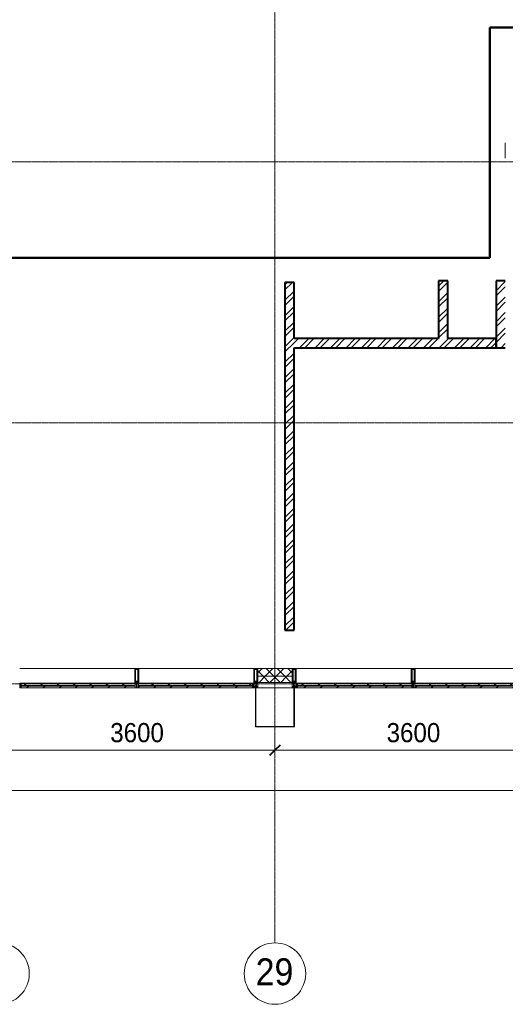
# Model space of a CAD drawing. Header units: millimetres. Extents: x 5617 to 140879, y 7718 to 151665.
# Tile 22 of 44: x 61800 to 68125, y 11226 to 24053. Entities that reach past the tile are written whole.
import ezdxf

# ---------------------------------------------------------------- set-up
doc = ezdxf.new("R2010")
doc.units = ezdxf.units.MM
doc.linetypes.add('ADSK_Линия сетки', pattern=[25, 20, -2.5, 0, -2.5])
doc.linetypes.add('Линия сетки', pattern=[25, 20, -2.5, 0, -2.5])
for name, color, linetype, lineweight in [('Импосты витража', 7, 'Continuous', 18), ('Колонны', 7, 'Continuous', 18), ('Лестницы', 7, 'Continuous', 18), ('Оси', 7, 'Continuous', 9), ('Панели витража', 7, 'Continuous', 18), ('Перекрытия', 7, 'Continuous', 18), ('Размеры', 7, 'Continuous', 9), ('Размеры-100', 7, 'Continuous', 9), ('Стены разрез', 7, 'Continuous', 40), ('Стены штриховка', 7, 'Continuous', 40), ('Элементы узлов', 7, 'Continuous', 18)]:
    doc.layers.add(name, color=color, linetype=linetype, lineweight=lineweight)
doc.styles.add('Arial', font='arial.ttf', dxfattribs={"width": 0.9, "height": 250})
doc.styles.add('Arial_1', font='arial.ttf', dxfattribs={"width": 0.9, "height": 350})
doc.dimstyles.new('Основной_2_5_мм', dxfattribs={"dimscale": 304.8, "dimtxt": 255.06485, "dimasz": 0.463911, "dimexe": 0.492126, "dimexo": 0.492126, "dimgap": 0.098425, "dimtad": 1, "dimdec": 0, "dimdsep": 46, "dimtxsty": 'Arial', "dimblk1": 'OBLIQUE', "dimblk2": 'OBLIQUE', "dimsah": 1, "dimcen": 0.09, "dimdle": 0.492126, "dimazin": 2, "dimtfac": 1, "dimtdec": 4, "dimtix": 1, "dimtmove": 0, "dimatfit": 3, "dimfxl": 1, "dimtvp": 1, "dimtolj": 1, "dimtzin": 0, "dimlwd": 20, "dimlwe": 20, "dimarcsym": 2})
pattern_1 = [(45, (0, 0), (-101.02788, 101.02788), []), (45, (67.35, 0), (-101.02788, 101.02788), [])]
pattern_2 = [(45, (0, 0), (-70.71068, 70.71068), []), (135, (0, 0), (-70.71068, -70.71068), [])]
pattern_3 = [(225, (117712.5, 15350), (106.06602, -106.06602), [])]
pattern_4 = [(225, (114112.5, 15350), (106.06602, -106.06602), [])]
pattern_5 = [(225, (116187.5, 15350), (106.06602, -106.06602), [])]
pattern_6 = [(225, (112587.5, 15350), (106.06602, -106.06602), [])]

# ---------------------------------------------------------------- blocks, each defined once
blk = doc.blocks.new('135_SLK_K4_AR_rvt-1-МКСС_К4_L01_1_4_350__Техпространство_лоток')
at = {"layer": 'Стены разрез', "lineweight": 9, "true_color": 0xaaaaaa}
h = blk.add_hatch(dxfattribs=at)
h.set_pattern_fill('FP_3', color=253, style=0, pattern_type=2)
h.set_pattern_definition(pattern_1)
h.paths.add_polyline_path([(115400, 16100), (115400, 20630), (115280, 20630), (115280, 16100)])
h = blk.add_hatch(dxfattribs=at)
h.set_pattern_fill('FP_3', color=253, style=0, pattern_type=2)
h.set_pattern_definition(pattern_1)
h.paths.add_polyline_path([(117400, 19900), (117400, 20650), (117280, 20650), (117280, 19900)])
h = blk.add_hatch(dxfattribs=at)
h.set_pattern_fill('FP_3', color=253, style=0, pattern_type=2)
h.set_pattern_definition(pattern_1)
h.paths.add_polyline_path([(118150, 19780), (118150, 20650), (118030, 20650), (118030, 19780)])
h = blk.add_hatch(dxfattribs=at)
h.set_pattern_fill('FP_3', color=253, style=0, pattern_type=2)
h.set_pattern_definition(pattern_1)
h.paths.add_polyline_path([(118030, 19780), (118030, 19900), (115400, 19900), (115400, 19780), (116056, 19780)])
at = {"layer": 'Лестницы', "color": 253, "true_color": 0xaaaaaa}
blk.add_line((118150, 22450), (118150, 22250), dxfattribs=at)
at = {"layer": 'Перекрытия', "color": 253, "true_color": 0xaaaaaa}
for p, q in [((117950, 20950), (117950, 23950)), ((117950, 23950), (130150, 23950)), ((104500, 20950), (117950, 20950))]:
    blk.add_line(p, q, dxfattribs=at)
at = {"layer": 'Стены разрез', "color": 253, "true_color": 0xaaaaaa}
for p, q in [((117950, 23951), (117949, 23951)), ((117949, 23951), (117949, 20951)), ((130151, 23951), (117950, 23951)), ((117950, 20951), (117950, 23950)), ((117950, 23950), (130150, 23950)), ((117949, 20951), (104501, 20951)), ((104501, 20950), (117950, 20950)), ((117950, 20950), (117950, 20951)), ((115400, 20630), (115280, 20630)), ((115280, 20630), (115280, 16100)), ((115400, 19900), (115400, 20630)), ((117400, 20650), (117280, 20650)), ((117280, 20650), (117280, 19900)), ((117400, 19900), (117400, 20650)), ((118150, 20650), (118030, 20650)), ((118030, 20650), (118030, 19780)), ((117280, 19900), (115400, 19900)), ((118030, 19900), (117400, 19900)), ((118030, 19780), (118030, 19900)), ((115400, 16100), (115400, 19780)), ((115400, 19780), (118030, 19780)), ((118030, 19780), (118150, 19780)), ((115280, 16100), (115400, 16100))]:
    blk.add_line(p, q, dxfattribs=at)
blk = doc.blocks.new('Rectangular Mullion - R_StandardFrame_50Wx250H-7119914-МКСС_К4_L01_1_4_350__Техпространство_лоток')
at = {"layer": 'Импосты витража', "color": 253, "lineweight": 5, "true_color": 0xaaaaaa}
blk.add_line((82525, 15350), (82975, 15350), dxfattribs=at)
blk = doc.blocks.new('Rectangular Mullion - 50Wx250H-2623690-МКСС_К4_L01_1_4_350__Техпространство_лоток')
at = {"layer": 'Элементы узлов', "color": 253, "lineweight": 5, "true_color": 0xaaaaaa}
for p, q in [((-25, 65), (-25, 250)), ((-25, 250), (0, 250)), ((-23, 237), (0, 237)), ((-23, 237), (-23, 74)), ((-15, 84), (-15, 237)), ((25, 250), (0, 250)), ((23, 237), (0, 237)), ((15, 84), (15, 237)), ((23, 237), (23, 74)), ((25, 65), (25, 250)), ((-14, 65), (-25, 65)), ((-24, 15), (-25, 14)), ((-25, 0), (-25, 14)), ((-22, 17), (-24, 17)), ((-24, 17), (-24, 15)), ((-23, 11), (-24, 15)), ((-23, 11), (-24, 10)), ((-24, 1), (-24, 10)), ((-24, 1), (-12, 1)), ((0, 84), (-23, 84)), ((-1, 74), (-23, 74)), ((-23, 10), (-22, 8)), ((-22, 17), (-22, 16)), ((-22, 16), (-21, 16)), ((-22, 8), (-22, 4)), ((-21, 4), (-22, 4)), ((-19, 18), (-21, 16)), ((-21, 4), (-21, 6)), ((-21, 6), (-14, 6)), ((-18, 17), (-19, 18)), ((-7, 17), (-18, 17)), ((-14, 71), (-14, 65)), ((-10, 71), (-14, 71)), ((-14, 6), (-14, 4)), ((-13, 4), (-14, 4)), ((-13, 8), (-11, 11)), ((-13, 8), (-12, 7)), ((-13, 4), (-12, 7)), ((-12, 9), (-12, 15)), ((-12, 15), (0, 15)), ((-12, 1), (-12, 7)), ((-10, 11), (-11, 11)), ((-10, 53), (-10, 71)), ((-9, 53), (-10, 53)), ((-10, 53), (-10, 17)), ((-10, 17), (-8, 17)), ((-10, 1), (-10, 11)), ((-5, 1), (-10, 1)), ((-9, 53), (-7, 55)), ((-9, 18), (-9, 23)), ((-8, 18), (-9, 18)), ((-9, 23), (-2, 30)), ((-8, 17), (-8, 18)), ((-7, 65), (-6, 67)), ((-7, 65), (-7, 55)), ((-7, 18), (-7, 17)), ((-3, 18), (-7, 18)), ((-4, 67), (-6, 67)), ((0, 8), (-5, 8)), ((-5, 1), (-5, 8)), ((-4, 67), (-3, 65)), ((-3, 65), (-3, 55)), ((-1, 53), (-3, 55)), ((-3, 18), (-3, 17)), ((-3, 17), (0, 17)), ((-2, 30), (0, 30)), ((0, 53), (-1, 53)), ((0, 84), (23, 84)), ((0, 53), (1, 53)), ((2, 30), (0, 30)), ((3, 17), (0, 17)), ((0, 15), (0, 17)), ((0, 15), (0, 17)), ((12, 15), (0, 15)), ((0, 0), (0, 8)), ((0, 8), (5, 8)), ((0, 0), (0, 8)), ((1, 74), (23, 74)), ((1, 53), (3, 55)), ((8, 23), (2, 30)), ((4, 67), (3, 65)), ((3, 65), (3, 55)), ((3, 18), (3, 17)), ((3, 18), (7, 18)), ((4, 67), (6, 67)), ((5, 1), (5, 8)), ((5, 1), (10, 1)), ((7, 65), (6, 67)), ((7, 65), (7, 55)), ((9, 53), (7, 55)), ((7, 18), (7, 17)), ((7, 17), (18, 17)), ((8, 18), (8, 18)), ((8, 17), (8, 18)), ((10, 17), (8, 17)), ((9, 53), (10, 53)), ((8, 18), (8, 23)), ((10, 71), (14, 71)), ((10, 53), (10, 71)), ((10, 53), (10, 17)), ((10, 11), (11, 11)), ((10, 1), (10, 11)), ((13, 8), (11, 11)), ((12, 9), (12, 15)), ((13, 8), (12, 7)), ((13, 4), (12, 7)), ((12, 1), (12, 7)), ((24, 1), (12, 1)), ((13, 4), (14, 4)), ((14, 71), (14, 65)), ((14, 65), (25, 65)), ((21, 6), (14, 6)), ((14, 6), (14, 4)), ((18, 17), (19, 18)), ((19, 18), (21, 16)), ((22, 16), (21, 16)), ((21, 4), (21, 6)), ((21, 4), (22, 4)), ((22, 17), (22, 16)), ((22, 17), (24, 17)), ((23, 10), (22, 8)), ((22, 8), (22, 4)), ((23, 11), (24, 15)), ((23, 11), (24, 10)), ((24, 17), (24, 15)), ((24, 15), (25, 14)), ((24, 1), (24, 10)), ((25, 0), (25, 14)), ((-25, 0), (0, 0)), ((25, 0), (0, 0))]:
    blk.add_line(p, q, dxfattribs=at)
for centre, start, end in [((-1, 73), 360, 90), ((1, 73), 90, 180)]:
    blk.add_arc(centre, 0.5, start, end, dxfattribs=at)
blk = doc.blocks.new('Rectangular Mullion - R_StandardFrame_50Wx250H-6301897-МКСС_К4_L01_1_4_350__Техпространство_лоток')
at = {"layer": 'Импосты витража', "color": 253, "lineweight": 5, "true_color": 0xaaaaaa}
for p, q in [((-25, 0), (-25, 250)), ((-25, 250), (25, 250)), ((25, 250), (25, 0)), ((-3, 0), (-25, 0)), ((25, 0), (2, 0))]:
    blk.add_line(p, q, dxfattribs=at)
blk = doc.blocks.new('A_PAN_VentilationGrill - Горизонтальные_Стекло-V9-МКСС_К4_L01_1_4_350__Техпространство_лоток')
at = {"layer": 'Панели витража', "lineweight": 5}
h = blk.add_hatch(dxfattribs=at)
h.set_pattern_fill('FP_29', color=256, style=0, pattern_type=2)
h.set_pattern_definition(pattern_3)
h.paths.add_polyline_path([(-106, 3), (-733, 3), (-733, 0), (732, 0), (732, 3), (335, 3)])
h = blk.add_hatch(dxfattribs=at)
h.set_pattern_fill('FP_29', color=256, style=0, pattern_type=2)
h.set_pattern_definition(pattern_3)
h.paths.add_polyline_path([(-758, 0), (-758, -60), (-743, -60), (-743, 0)])
h.paths.add_polyline_path([(757, 0), (742, 0), (742, -55), (757, -55), (757, -20)])
h = blk.add_hatch(dxfattribs=at)
h.set_pattern_fill('FP_28', color=256, style=0, pattern_type=2)
h.set_pattern_definition([(213.056, (117712.5, 7082.59), (20.16186, -124.93236), [])])
h.paths.add_polyline_path([(335, 0), (-743, 0), (-743, -20), (742, -20), (742, 0), (555, 0)])
h = blk.add_hatch(dxfattribs=at)
h.set_pattern_fill('FP_30', color=256, style=0, pattern_type=2)
h.set_pattern_definition([(213.056, (117712.5, 7034.82), (20.16186, -124.93236), [])])
h.paths.add_polyline_path([(-106, -27), (-743, -27), (-743, -55), (742, -55), (742, -27), (335, -27)])
h = blk.add_hatch(dxfattribs=at)
h.set_pattern_fill('FP_29', color=256, style=0, pattern_type=2)
h.set_pattern_definition(pattern_3)
h.paths.add_polyline_path([(737, -55), (-743, -55), (-743, -60), (737, -60), (737, -56)])
at = {"layer": 'Панели витража', "color": 253, "lineweight": 5, "true_color": 0xaaaaaa}
for p, q in [((-733, 3), (-762, 3)), ((-762, 3), (-762, -60)), ((-733, 0), (-733, 3)), ((732, 3), (-733, 3)), ((762, 3), (732, 3)), ((732, 3), (732, 0)), ((762, -55), (762, 3)), ((-762, -60), (-758, -60)), ((-758, -60), (-758, 0)), ((-758, 0), (-733, 0)), ((-743, -20), (-743, 0)), ((742, -20), (-743, -20)), ((-743, -20), (-743, -27)), ((-743, -27), (742, -27)), ((-743, -55), (-743, -27)), ((-743, -60), (-743, -55)), ((742, -55), (-743, -55)), ((737, -60), (-743, -60)), ((-733, 0), (732, 0)), ((732, 0), (757, 0)), ((742, 0), (742, -20)), ((742, -27), (742, -20)), ((742, -27), (742, -55)), ((757, 0), (757, -55))]:
    blk.add_line(p, q, dxfattribs=at)
blk = doc.blocks.new('Rectangular Mullion - R_InvisibleFrame_50Wx250H-7119915-МКСС_К4_L01_1_4_350__Техпространство_лоток')
at = {"layer": 'Импосты витража', "color": 253, "lineweight": 5, "true_color": 0xaaaaaa}
for p, q in [((88175, 15600), (89675, 15600)), ((89655, 15410), (89670, 15410))]:
    blk.add_line(p, q, dxfattribs=at)
blk = doc.blocks.new('A_PAN_VentilationGrill - Горизонтальные_Стекло-V40-МКСС_К4_L01_1_4_350__Техпространство_лоток')
at = {"layer": 'Панели витража', "lineweight": 5}
h = blk.add_hatch(dxfattribs=at)
h.set_pattern_fill('FP_129', color=256, style=0, pattern_type=2)
h.set_pattern_definition(pattern_4)
h.paths.add_polyline_path([(732, 3), (-733, 3), (-733, 0), (732, 0)])
h = blk.add_hatch(dxfattribs=at)
h.set_pattern_fill('FP_129', color=256, style=0, pattern_type=2)
h.set_pattern_definition(pattern_4)
h.paths.add_polyline_path([(-758, 0), (-758, -60), (-743, -60), (-743, 0)])
h.paths.add_polyline_path([(757, 0), (742, 0), (742, -55), (757, -55), (757, -20)])
h = blk.add_hatch(dxfattribs=at)
h.set_pattern_fill('FP_128', color=256, style=0, pattern_type=2)
h.set_pattern_definition([(213.056, (114112.5, 7082.59), (20.16186, -124.93236), [])])
h.paths.add_polyline_path([(732, 0), (-743, 0), (-743, -20), (742, -20), (742, 0)])
h = blk.add_hatch(dxfattribs=at)
h.set_pattern_fill('FP_130', color=256, style=0, pattern_type=2)
h.set_pattern_definition([(213.056, (114112.5, 7034.82), (20.16186, -124.93236), [])])
h.paths.add_polyline_path([(-180, -27), (-743, -27), (-743, -55), (742, -55), (742, -27), (701, -27)])
h = blk.add_hatch(dxfattribs=at)
h.set_pattern_fill('FP_129', color=256, style=0, pattern_type=2)
h.set_pattern_definition(pattern_4)
h.paths.add_polyline_path([(737, -55), (-743, -55), (-743, -60), (737, -60), (737, -56)])
at = {"layer": 'Панели витража', "color": 253, "lineweight": 5, "true_color": 0xaaaaaa}
for p, q in [((-733, 3), (-762, 3)), ((-762, 3), (-762, -60)), ((-733, 0), (-733, 3)), ((732, 3), (-733, 3)), ((762, 3), (732, 3)), ((732, 3), (732, 0)), ((762, -55), (762, 3)), ((-762, -60), (-758, -60)), ((-758, -60), (-758, 0)), ((-758, 0), (-733, 0)), ((-743, -20), (-743, 0)), ((742, -20), (-743, -20)), ((-743, -20), (-743, -27)), ((-743, -27), (742, -27)), ((-743, -55), (-743, -27)), ((-743, -60), (-743, -55)), ((742, -55), (-743, -55)), ((737, -60), (-743, -60)), ((-733, 0), (732, 0)), ((732, 0), (757, 0)), ((742, 0), (742, -20)), ((742, -27), (742, -20)), ((742, -27), (742, -55)), ((757, 0), (757, -55))]:
    blk.add_line(p, q, dxfattribs=at)
blk = doc.blocks.new('Rectangular Mullion - R_StandardFrame_50Wx250H-V10-МКСС_К4_L01_1_4_350__Техпространство_лоток')
at = {"layer": 'Импосты витража', "color": 253, "lineweight": 5, "true_color": 0xaaaaaa}
for p, q in [((-25, 0), (-25, 250)), ((-25, 250), (25, 250)), ((25, 250), (25, 0)), ((-3, 0), (-25, 0)), ((25, 0), (2, 0))]:
    blk.add_line(p, q, dxfattribs=at)
blk = doc.blocks.new('A_PAN_VentilationGrill - Горизонтальные_Стекло-V41-МКСС_К4_L01_1_4_350__Техпространство_лоток')
at = {"layer": 'Панели витража', "lineweight": 5}
h = blk.add_hatch(dxfattribs=at)
h.set_pattern_fill('FP_132', color=256, style=0, pattern_type=2)
h.set_pattern_definition(pattern_5)
h.paths.add_polyline_path([(732, 3), (-733, 3), (-733, 0), (732, 0)])
h = blk.add_hatch(dxfattribs=at)
h.set_pattern_fill('FP_132', color=256, style=0, pattern_type=2)
h.set_pattern_definition(pattern_5)
h.paths.add_polyline_path([(-758, 0), (-758, -55), (-743, -55), (-743, 0), (-753, 0)])
h.paths.add_polyline_path([(742, 0), (742, -60), (757, -60), (757, 0)])
h = blk.add_hatch(dxfattribs=at)
h.set_pattern_fill('FP_131', color=256, style=0, pattern_type=2)
h.set_pattern_definition([(213.056, (116187.5, 7082.59), (20.16186, -124.93236), [])])
h.paths.add_polyline_path([(742, 0), (-743, 0), (-743, -20), (742, -20)])
h = blk.add_hatch(dxfattribs=at)
h.set_pattern_fill('FP_133', color=256, style=0, pattern_type=2)
h.set_pattern_definition([(213.056, (116187.5, 7034.82), (20.16186, -124.93236), [])])
h.paths.add_polyline_path([(-738, -27), (-743, -27), (-742, -55), (742, -55), (742, -27), (-97, -27)])
h = blk.add_hatch(dxfattribs=at)
h.set_pattern_fill('FP_132', color=256, style=0, pattern_type=2)
h.set_pattern_definition(pattern_5)
h.paths.add_polyline_path([(132, -55), (-738, -55), (-737, -60), (742, -60), (742, -55)])
at = {"layer": 'Панели витража', "color": 253, "lineweight": 5, "true_color": 0xaaaaaa}
for p, q in [((-733, 3), (-762, 3)), ((-762, 3), (-762, -55)), ((-733, 0), (-733, 3)), ((732, 3), (-733, 3)), ((762, 3), (732, 3)), ((732, 3), (732, 0)), ((762, -60), (762, 3)), ((-758, -55), (-758, 0)), ((-758, 0), (-733, 0)), ((-743, -20), (-743, 0)), ((742, -20), (-743, -20)), ((-743, -20), (-743, -27)), ((-743, -27), (742, -27)), ((-743, -55), (-743, -27)), ((742, -55), (-743, -55)), ((742, -60), (-738, -60)), ((-733, 0), (732, 0)), ((732, 0), (757, 0)), ((742, 0), (742, -20)), ((742, -27), (742, -20)), ((742, -27), (742, -55)), ((742, -55), (742, -60)), ((757, 0), (757, -60)), ((757, -60), (762, -60))]:
    blk.add_line(p, q, dxfattribs=at)
blk = doc.blocks.new('Rectangular Mullion - R_InvisibleFrame_50Wx250H-7119928-МКСС_К4_L01_1_4_350__Техпространство_лоток')
at = {"layer": 'Импосты витража', "color": 253, "lineweight": 5, "true_color": 0xaaaaaa}
for p, q in [((136550, 26575), (136550, 28075)), ((136740, 26580), (136740, 26595))]:
    blk.add_line(p, q, dxfattribs=at)
blk = doc.blocks.new('Rectangular Mullion - 50Wx250H-V6-МКСС_К4_L01_1_4_350__Техпространство_лоток')
at = {"layer": 'Элементы узлов', "color": 253, "lineweight": 5, "true_color": 0xaaaaaa}
for p, q in [((0, 250), (-25, 250)), ((-25, 250), (-25, 237)), ((-25, 65), (-25, 250)), ((-25, 250), (0, 250)), ((-23, 237), (0, 237)), ((-23, 237), (0, 237)), ((-23, 237), (-23, 74)), ((0, 237), (-15, 237)), ((-15, 237), (-15, 84)), ((-15, 84), (-15, 237)), ((25, 250), (0, 250)), ((25, 250), (0, 250)), ((15, 237), (0, 237)), ((0, 237), (23, 237)), ((23, 237), (0, 237)), ((15, 84), (15, 237)), ((15, 84), (15, 237)), ((23, 237), (23, 74)), ((25, 237), (25, 250)), ((25, 65), (25, 250)), ((-25, 74), (-25, 65)), ((-25, 65), (-25, 60)), ((-10, 65), (-25, 65)), ((-25, 65), (-25, 60)), ((-25, 65), (-10, 65)), ((-10, 65), (-25, 65)), ((0, 84), (-23, 84)), ((-23, 84), (-23, 74)), ((0, 84), (-23, 84)), ((-23, 74), (0, 74)), ((0, 74), (-23, 74)), ((-1, 74), (-23, 74)), ((-15, 84), (0, 84)), ((-10, 55), (-14, 55)), ((-14, 55), (-10, 55)), ((-10, 55), (-10, 65)), ((-10, 65), (-10, 55)), ((-10, 55), (-10, 65)), ((-10, 55), (0, 55)), ((0, 55), (-10, 55)), ((0, 84), (15, 84)), ((23, 84), (0, 84)), ((0, 84), (0, 74)), ((0, 84), (23, 84)), ((0, 74), (0, 84)), ((0, 74), (23, 74)), ((23, 74), (0, 74)), ((0, 55), (10, 55)), ((0, 55), (10, 55)), ((1, 74), (23, 74)), ((10, 65), (10, 55)), ((25, 65), (10, 65)), ((10, 55), (10, 65)), ((10, 65), (25, 65)), ((10, 65), (25, 65)), ((10, 55), (10, 65)), ((10, 55), (14, 55)), ((10, 55), (14, 55)), ((23, 74), (23, 84)), ((25, 65), (25, 74)), ((25, 65), (25, 60)), ((25, 60), (25, 65))]:
    blk.add_line(p, q, dxfattribs=at)
for centre, start, end in [((-14, 69), 218.9723, 270), ((-14, 69), 218.9723, 270), ((-14, 69), 218.9723, 270), ((14, 69), 270, 321.0277), ((14, 69), 270, 321.0277), ((14, 69), 270, 321.0277)]:
    blk.add_arc(centre, 14.1, start, end, dxfattribs=at)
blk = doc.blocks.new('Rectangular Mullion - R_InvisibleFrame_50Wx250H-V7-МКСС_К4_L01_1_4_350__Техпространство_лоток')
at = {"layer": 'Импосты витража', "color": 253, "lineweight": 5, "true_color": 0xaaaaaa}
for p, q in [((-25, 74), (-25, 237)), ((25, 237), (25, 74))]:
    blk.add_line(p, q, dxfattribs=at)
blk = doc.blocks.new('A_PAN_VentilationGrill - Горизонтальные_Стекло-V42-МКСС_К4_L01_1_4_350__Техпространство_лоток')
at = {"layer": 'Панели витража', "lineweight": 5}
h = blk.add_hatch(dxfattribs=at)
h.set_pattern_fill('FP_135', color=256, style=0, pattern_type=2)
h.set_pattern_definition(pattern_6)
h.paths.add_polyline_path([(-713, 3), (-733, 3), (-733, 0), (732, 0), (732, 3), (-603, 3)])
h = blk.add_hatch(dxfattribs=at)
h.set_pattern_fill('FP_135', color=256, style=0, pattern_type=2)
h.set_pattern_definition(pattern_6)
h.paths.add_polyline_path([(-758, 0), (-758, -55), (-743, -55), (-743, 0)])
h.paths.add_polyline_path([(742, 0), (742, -60), (757, -60), (757, 0)])
h = blk.add_hatch(dxfattribs=at)
h.set_pattern_fill('FP_134', color=256, style=0, pattern_type=2)
h.set_pattern_definition([(213.056, (112587.5, 7082.59), (20.16186, -124.93236), [])])
h.paths.add_polyline_path([(732, 0), (-743, 0), (-743, -20), (742, -20), (742, 0)])
h = blk.add_hatch(dxfattribs=at)
h.set_pattern_fill('FP_136', color=256, style=0, pattern_type=2)
h.set_pattern_definition([(213.056, (112587.5, 7034.82), (20.16186, -124.93236), [])])
h.paths.add_polyline_path([(-740, -27), (-743, -27), (-742, -55), (742, -55), (742, -27), (-738, -27)])
h = blk.add_hatch(dxfattribs=at)
h.set_pattern_fill('FP_135', color=256, style=0, pattern_type=2)
h.set_pattern_definition(pattern_6)
h.paths.add_polyline_path([(58, -55), (-738, -55), (-737, -60), (742, -60), (742, -55)])
at = {"layer": 'Панели витража', "color": 253, "lineweight": 5, "true_color": 0xaaaaaa}
for p, q in [((-733, 3), (-762, 3)), ((-762, 3), (-762, -55)), ((-733, 0), (-733, 3)), ((732, 3), (-733, 3)), ((762, 3), (732, 3)), ((732, 3), (732, 0)), ((762, -60), (762, 3)), ((-758, -55), (-758, 0)), ((-758, 0), (-733, 0)), ((-743, -20), (-743, 0)), ((742, -20), (-743, -20)), ((-743, -20), (-743, -27)), ((-743, -27), (742, -27)), ((-743, -55), (-743, -27)), ((742, -55), (-743, -55)), ((742, -60), (-738, -60)), ((-733, 0), (732, 0)), ((732, 0), (757, 0)), ((742, 0), (742, -20)), ((742, -27), (742, -20)), ((742, -27), (742, -55)), ((742, -55), (742, -60)), ((757, 0), (757, -60)), ((757, -60), (762, -60))]:
    blk.add_line(p, q, dxfattribs=at)
blk = doc.blocks.new('A_SLK_PAN_Type1 - Прямой тип панели-6537216-МКСС_К4_L01_1_4_350__Техпространство_лоток')
at = {"layer": 'Колонны', "lineweight": 5}
for p, q in [((-252.5, 510), (252.5, 510)), ((-252.5, 0), (-252.5, 510)), ((-247.5, 505), (-247.5, 0)), ((247.5, 505), (-247.5, 505)), ((247.5, 0), (247.5, 505)), ((252.5, 510), (252.5, 0)), ((-247.5, 0), (-252.5, 0)), ((252.5, 0), (247.5, 0))]:
    blk.add_line(p, q, dxfattribs=at)
blk = doc.blocks.new('135_SLK_K4_AR_FCD_rvt-1-МКСС_К4_L01_1_4_350__Техпространство_лоток')
at = {"layer": 'Стены разрез', "lineweight": 5, "true_color": 0xaaaaaa}
h = blk.add_hatch(dxfattribs=at)
h.set_pattern_fill('FP_34', color=253, style=0, pattern_type=2)
h.set_pattern_definition(pattern_2)
h.paths.add_polyline_path([(115375, 15500), (115375, 15600), (114925, 15600), (114925, 15500), (115174.1, 15500)])
h = blk.add_hatch(dxfattribs=at)
h.set_pattern_fill('FP_34', color=253, style=0, pattern_type=2)
h.set_pattern_definition(pattern_2)
h.paths.add_polyline_path([(114925, 15420), (115375, 15420), (115375, 15500), (114925, 15500)])
at = {"layer": 'Стены разрез', "color": 253, "lineweight": 9, "true_color": 0xaaaaaa}
for p, q in [((115375, 15600), (114925, 15600)), ((114925, 15600), (114925, 15420)), ((115375, 15420), (115375, 15600)), ((114925, 15420), (115375, 15420))]:
    blk.add_line(p, q, dxfattribs=at)
at = {"layer": 'Стены штриховка', "color": 253, "lineweight": 9, "true_color": 0xaaaaaa}
blk.add_line((114925, 15500), (115375, 15500), dxfattribs=at)
at = {"layer": 'Импосты витража', "color": 253, "lineweight": 5, "true_color": 0xaaaaaa, "rotation": 270.0000000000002}
for p in [(85250, 152150), (88850, 152150)]:
    blk.add_blockref('Rectangular Mullion - R_InvisibleFrame_50Wx250H-7119928-МКСС_К4_L01_1_4_350__Техпространство_лоток', p, dxfattribs=at)
at = {"layer": 'Импосты витража', "color": 253, "lineweight": 5, "true_color": 0xaaaaaa, "extrusion": (0, 0, -1)}
for name, p in [('Rectangular Mullion - 50Wx250H-V6-МКСС_К4_L01_1_4_350__Техпространство_лоток', (-113350, 15350)), ('Rectangular Mullion - R_InvisibleFrame_50Wx250H-V7-МКСС_К4_L01_1_4_350__Техпространство_лоток', (-113350, 15350)), ('Rectangular Mullion - 50Wx250H-2623690-МКСС_К4_L01_1_4_350__Техпространство_лоток', (-114900, 15350)), ('Rectangular Mullion - R_StandardFrame_50Wx250H-V10-МКСС_К4_L01_1_4_350__Техпространство_лоток', (-114900, 15350)), ('Rectangular Mullion - 50Wx250H-2623690-МКСС_К4_L01_1_4_350__Техпространство_лоток', (-115400, 15350)), ('Rectangular Mullion - R_StandardFrame_50Wx250H-6301897-МКСС_К4_L01_1_4_350__Техпространство_лоток', (-115400, 15350)), ('Rectangular Mullion - 50Wx250H-V6-МКСС_К4_L01_1_4_350__Техпространство_лоток', (-116950, 15350)), ('Rectangular Mullion - R_InvisibleFrame_50Wx250H-V7-МКСС_К4_L01_1_4_350__Техпространство_лоток', (-116950, 15350))]:
    blk.add_blockref(name, p, dxfattribs=at)
at = {"layer": 'Импосты витража', "color": 253, "lineweight": 5, "true_color": 0xaaaaaa}
for name, p in [('Rectangular Mullion - R_InvisibleFrame_50Wx250H-7119915-МКСС_К4_L01_1_4_350__Техпространство_лоток', (25200, 0)), ('Rectangular Mullion - R_InvisibleFrame_50Wx250H-7119915-МКСС_К4_L01_1_4_350__Техпространство_лоток', (28800, 0)), ('Rectangular Mullion - R_StandardFrame_50Wx250H-7119914-МКСС_К4_L01_1_4_350__Техпространство_лоток', (32400, 0))]:
    blk.add_blockref(name, p, dxfattribs=at)
at = {"layer": 'Колонны', "color": 253, "lineweight": 5, "true_color": 0xaaaaaa, "rotation": 180}
blk.add_blockref('A_SLK_PAN_Type1 - Прямой тип панели-6537216-МКСС_К4_L01_1_4_350__Техпространство_лоток', (115150, 15350), dxfattribs=at)
at = {"layer": 'Панели витража', "color": 253, "lineweight": 5, "true_color": 0xaaaaaa, "rotation": 180}
for name, p in [('A_PAN_VentilationGrill - Горизонтальные_Стекло-V42-МКСС_К4_L01_1_4_350__Техпространство_лоток', (112587.5, 15350)), ('A_PAN_VentilationGrill - Горизонтальные_Стекло-V40-МКСС_К4_L01_1_4_350__Техпространство_лоток', (114112.5, 15350)), ('A_PAN_VentilationGrill - Горизонтальные_Стекло-V41-МКСС_К4_L01_1_4_350__Техпространство_лоток', (116187.5, 15350)), ('A_PAN_VentilationGrill - Горизонтальные_Стекло-V9-МКСС_К4_L01_1_4_350__Техпространство_лоток', (117712.5, 15350))]:
    blk.add_blockref(name, p, dxfattribs=at)
blk = doc.blocks.new('Ось сетки - Круг_Ø8 мм-6577-МКСС_К4_L01_1_4_350__Техпространство_лоток')
at = {"layer": 'Оси', "lineweight": 20}
for start, end in [(360, 180), (180, 360)]:
    blk.add_arc((0, 0), 4, start, end, dxfattribs=at)
blk = doc.blocks.new('DIMBLOCK19-МКСС_К4_L01_1_4_350__Техпространство_лоток')
at = {"layer": 'Размеры-100', "lineweight": 20, "transparency": 16777216}
for p, q in [((61525, 14536), (61525, 14686)), ((65125, 14536), (65125, 14686)), ((61525, 14536), (65125, 14536)), ((61525, 14536), (61525, 14486)), ((65125, 14536), (65125, 14486))]:
    blk.add_line(p, q, dxfattribs=at)
at = {"layer": 'Размеры-100', "lineweight": 40, "transparency": 16777216}
for p, q in [((61525, 14536), (61454, 14465)), ((61525, 14536), (61595, 14606)), ((65125, 14536), (65054, 14465)), ((65125, 14536), (65195, 14606))]:
    blk.add_line(p, q, dxfattribs=at)
at = {"layer": 'Размеры-100', "color": 0, "lineweight": 20, "transparency": 16777216, "insert": (62979, 14890), "char_height": 250, "width": 828.76, "attachment_point": 1, "line_spacing_factor": 0.941778, "style": 'Arial'}
blk.add_mtext('3600', dxfattribs=at)
blk = doc.blocks.new('_Oblique')
at = {"color": 0, "linetype": 'ByBlock', "lineweight": -2}
blk.add_line((-0.5, -0.5), (0.5, 0.5), dxfattribs=at)
blk = doc.blocks.new('DIMBLOCK20-МКСС_К4_L01_1_4_350__Техпространство_лоток')
at = {"layer": 'Размеры-100', "lineweight": 20, "transparency": 16777216}
for p, q in [((65125, 14536), (65125, 14686)), ((68725, 14536), (68725, 14686)), ((65125, 14536), (68725, 14536)), ((65125, 14536), (65125, 14486)), ((68725, 14536), (68725, 14486))]:
    blk.add_line(p, q, dxfattribs=at)
at = {"layer": 'Размеры-100', "lineweight": 40, "transparency": 16777216}
for p, q in [((65125, 14536), (65054, 14465)), ((65125, 14536), (65195, 14606)), ((68725, 14536), (68654, 14465)), ((68725, 14536), (68795, 14606))]:
    blk.add_line(p, q, dxfattribs=at)
at = {"layer": 'Размеры-100', "color": 0, "lineweight": 20, "transparency": 16777216, "insert": (66579, 14890), "char_height": 250, "width": 828.76, "attachment_point": 1, "line_spacing_factor": 0.941778, "style": 'Arial'}
blk.add_mtext('3600', dxfattribs=at)
blk = doc.blocks.new('DIMBLOCK29-МКСС_К4_L01_1_4_350__Техпространство_лоток')
at = {"layer": 'Размеры-100', "lineweight": 20, "transparency": 16777216}
for p, q in [((32725, 14011), (32725, 14161)), ((86725, 14011), (86725, 14161)), ((32575, 14011), (86875, 14011)), ((32725, 14011), (32725, 13961)), ((86725, 14011), (86725, 13961))]:
    blk.add_line(p, q, dxfattribs=at)
at = {"layer": 'Размеры-100', "lineweight": 40, "transparency": 16777216}
for p, q in [((32725, 14011), (32654, 13940)), ((32725, 14011), (32795, 14081)), ((86725, 14011), (86654, 13940)), ((86725, 14011), (86795, 14081))]:
    blk.add_line(p, q, dxfattribs=at)
at = {"layer": 'Размеры-100', "color": 0, "lineweight": 20, "transparency": 16777216, "insert": (59293, 14365), "char_height": 250, "width": 1035.96, "attachment_point": 1, "line_spacing_factor": 0.941778, "style": 'Arial'}
blk.add_mtext('54000', dxfattribs=at)

msp = doc.modelspace()

# ---------------------------------------------------------------- linework, layer by layer
at = {"layer": 'Оси', "linetype": 'Линия сетки'}
msp.add_line((65124.8, 12025.7), (65124.8, 32990), dxfattribs=at)
at = {"layer": 'Оси', "linetype": 'ADSK_Линия сетки'}
for p, q in [((86724.8, 22200), (26901, 22200)), ((86724.8, 18800), (26901, 18800)), ((86724.8, 15400), (26901, 15400))]:
    msp.add_line(p, q, dxfattribs=at)

# ---------------------------------------------------------------- block references
at = {"lineweight": 5}
for name in ['135_SLK_K4_AR_FCD_rvt-1-МКСС_К4_L01_1_4_350__Техпространство_лоток', '135_SLK_K4_AR_rvt-1-МКСС_К4_L01_1_4_350__Техпространство_лоток']:
    msp.add_blockref(name, (-50025.2, 0), dxfattribs=at)
at = {"layer": 'Оси', "lineweight": 20, "xscale": 99.99999999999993, "yscale": 99.99999999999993, "zscale": 99.99999999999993}
for p in [(61524.8, 11625.7), (65124.8, 11625.7)]:
    msp.add_blockref('Ось сетки - Круг_Ø8 мм-6577-МКСС_К4_L01_1_4_350__Техпространство_лоток', p, dxfattribs=at)

# ---------------------------------------------------------------- texts
at = {"layer": 'Оси', "insert": (64874.2, 11824.7), "char_height": 350, "width": 606.076, "attachment_point": 1, "style": 'Arial_1'}
msp.add_mtext('29', dxfattribs=at)

# ---------------------------------------------------------------- dimensions: what is measured, and where the dimension line sits
at = {"layer": 'Размеры', "lineweight": 20}
for base, p1, p2, override, picture, middle in [((65124.8, 14535.5), (61524.8, 14635.5), (65124.8, 14635.5), {"dimpost": '<>', "dimfxl": 3600}, 'DIMBLOCK19-МКСС_К4_L01_1_4_350__Техпространство_лоток', (63324.8, 14693.3)), ((68724.8, 14535.5), (65124.8, 14635.5), (68724.8, 14635.5), {"dimpost": '<>', "dimfxl": 3600}, 'DIMBLOCK20-МКСС_К4_L01_1_4_350__Техпространство_лоток', (66924.8, 14693.3)), ((86724.8, 14010.6), (32724.8, 14110.6), (86724.8, 14110.6), {"dimpost": '<>', "dimfxl": 54000}, 'DIMBLOCK29-МКСС_К4_L01_1_4_350__Техпространство_лоток', (59724.8, 14168.2))]:
    dim = msp.add_linear_dim(base=base, p1=p1, p2=p2, dimstyle='Основной_2_5_мм', override=override, dxfattribs=at)
    dim.commit()
    dim.dimension.update_dxf_attribs({"geometry": picture, "text_midpoint": middle})

doc.saveas('drawing.dxf')
